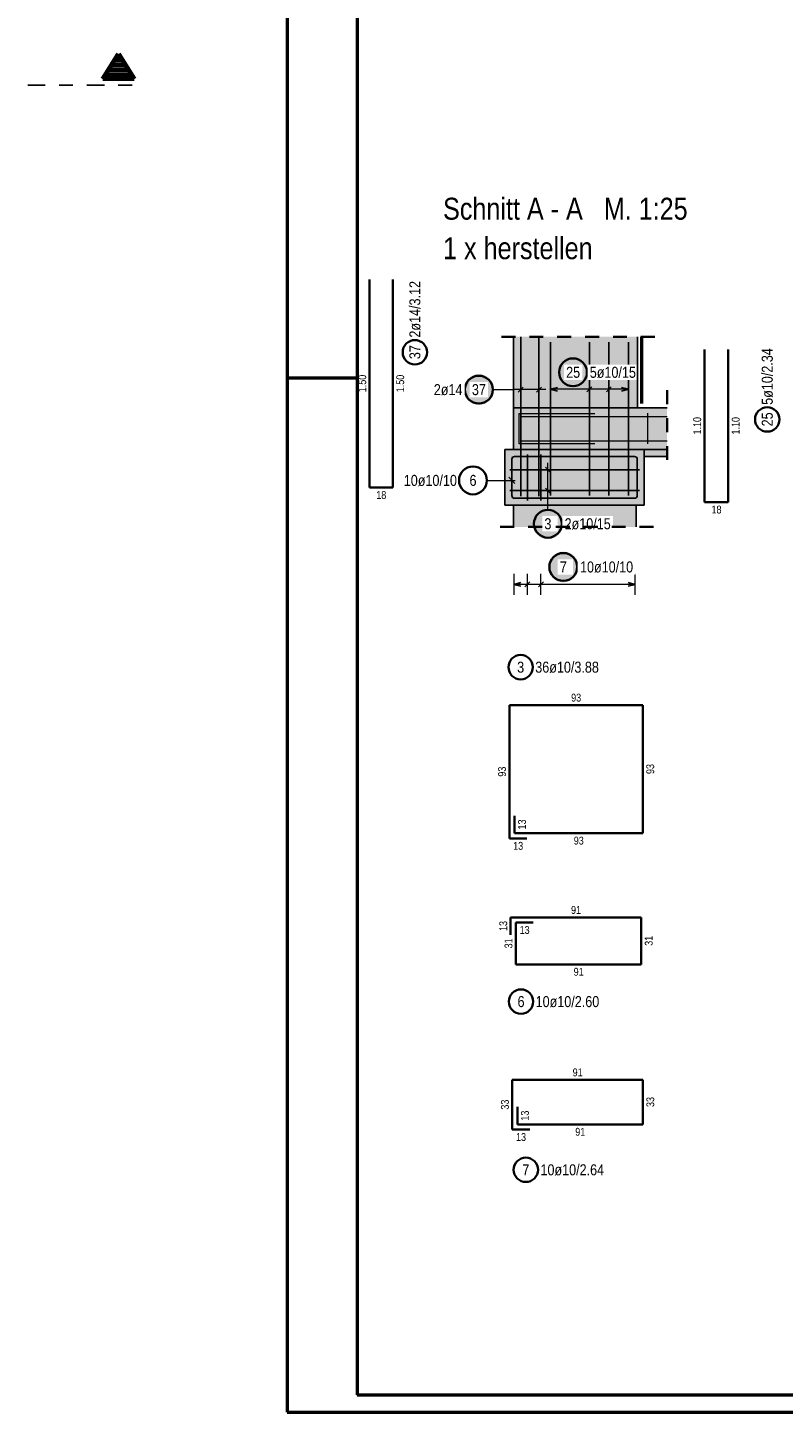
# Model space of a CAD drawing. Header units: millimetres. Extents: x -1.9 to 32.6, y 0 to 21.
# Tile 1 of 59: x -1.9 to 3.6, y 0 to 9.9. Entities that reach past the tile are written whole.
import ezdxf

# ---------------------------------------------------------------- set-up
doc = ezdxf.new("R2010")
doc.units = ezdxf.units.MM
doc.linetypes.add('DASHDOT', pattern=[1, 0.5, -0.25, 0, -0.25])
doc.linetypes.add('HIDDEN', pattern=[0.375, 0.25, -0.125])
doc.layers.add('Achsen', color=7, linetype='Continuous', lineweight=20)
doc.layers.add('nplo Bewehrung', color=7, linetype='Continuous', lineweight=20)
doc.styles.add('Arial Narrow', font='ARIALN.TTF')

msp = doc.modelspace()

# ---------------------------------------------------------------- hatches: boundary and pattern name
at = {"lineweight": 25, "true_color": 0xd7ffd7}
for points in [[(1.622499, 7.210597), (2.511999, 7.210597), (2.511999, 7.720597), (1.622499, 7.720597)], [(1.561085, 6.510596), (2.561085, 6.510596), (2.561085, 6.910596), (1.561085, 6.910596)], [(1.561725, 6.510596), (2.561725, 6.510596), (2.561725, 6.910596), (1.561725, 6.910596)], [(1.622498, 6.354796), (2.502498, 6.354796), (2.502498, 6.510596), (1.622498, 6.510596)]]:
    msp.add_hatch(color=254, dxfattribs=at).paths.add_polyline_path(points)
at = {"lineweight": 25, "true_color": 0xffffff}
for points in [[(2.160277, 7.464988), (2.16021, 7.468827), (2.160009, 7.472661), (2.159675, 7.476486), (2.159207, 7.480297), (2.158606, 7.484089), (2.157873, 7.487858), (2.15701, 7.491599), (2.156016, 7.495308), (2.154893, 7.49898), (2.153643, 7.50261), (2.152267, 7.506195), (2.150767, 7.509729), (2.149145, 7.513209), (2.147401, 7.51663), (2.14554, 7.519988), (2.143563, 7.523279), (2.141471, 7.526499), (2.139269, 7.529644), (2.136958, 7.532711), (2.134542, 7.535695), (2.132023, 7.538592), (2.129405, 7.5414), (2.12669, 7.544115), (2.123882, 7.546734), (2.120984, 7.549253), (2.118, 7.551669), (2.114934, 7.55398), (2.111788, 7.556182), (2.108568, 7.558273), (2.105277, 7.560251), (2.101919, 7.562112), (2.098498, 7.563855), (2.095018, 7.565478), (2.091484, 7.566978), (2.087899, 7.568354), (2.084269, 7.569604), (2.080597, 7.570727), (2.076889, 7.57172), (2.073148, 7.572584), (2.069379, 7.573317), (2.065586, 7.573917), (2.061775, 7.574385), (2.05795, 7.57472), (2.054116, 7.574921), (2.050277, 7.574988), (2.046438, 7.574921), (2.042604, 7.57472), (2.038779, 7.574385), (2.034968, 7.573917), (2.031176, 7.573317), (2.027407, 7.572584), (2.023666, 7.57172), (2.019957, 7.570727), (2.016285, 7.569604), (2.012655, 7.568354), (2.009071, 7.566978), (2.005536, 7.565478), (2.002056, 7.563855), (1.998635, 7.562112), (1.995277, 7.560251), (1.991986, 7.558273), (1.988766, 7.556182), (1.985621, 7.55398), (1.982554, 7.551669), (1.979571, 7.549253), (1.976673, 7.546734), (1.973865, 7.544115), (1.97115, 7.5414), (1.968531, 7.538592), (1.966012, 7.535695), (1.963596, 7.532711), (1.961285, 7.529644), (1.959083, 7.526499), (1.956992, 7.523279), (1.955014, 7.519988), (1.953153, 7.51663), (1.95141, 7.513209), (1.949787, 7.509729), (1.948287, 7.506195), (1.946911, 7.50261), (1.945661, 7.49898), (1.944538, 7.495308), (1.943545, 7.491599), (1.942681, 7.487858), (1.941948, 7.484089), (1.941348, 7.480297), (1.94088, 7.476486), (1.940545, 7.472661), (1.940344, 7.468827), (1.940277, 7.464988), (1.940344, 7.461149), (1.940545, 7.457315), (1.94088, 7.45349), (1.941348, 7.449679), (1.941948, 7.445887), (1.942681, 7.442118), (1.943545, 7.438377), (1.944538, 7.434668), (1.945661, 7.430996), (1.946911, 7.427366), (1.948287, 7.423781), (1.949787, 7.420247), (1.95141, 7.416767), (1.953153, 7.413346), (1.955014, 7.409988), (1.956992, 7.406697), (1.959083, 7.403477), (1.961285, 7.400332), (1.963596, 7.397265), (1.966012, 7.394281), (1.968531, 7.391384), (1.97115, 7.388576), (1.973865, 7.385861), (1.976673, 7.383242), (1.979571, 7.380723), (1.982554, 7.378307), (1.985621, 7.375996), (1.988766, 7.373794), (1.991986, 7.371703), (1.995277, 7.369725), (1.998635, 7.367864), (2.002056, 7.366121), (2.005536, 7.364498), (2.009071, 7.362998), (2.012655, 7.361622), (2.016285, 7.360372), (2.019957, 7.359249), (2.023666, 7.358255), (2.027407, 7.357392), (2.031176, 7.356659), (2.034968, 7.356058), (2.038779, 7.355591), (2.042604, 7.355256), (2.046438, 7.355055), (2.050277, 7.354988), (2.054116, 7.355055), (2.05795, 7.355256), (2.061775, 7.355591), (2.065586, 7.356058), (2.069379, 7.356659), (2.073148, 7.357392), (2.076889, 7.358255), (2.080597, 7.359249), (2.084269, 7.360372), (2.087899, 7.361622), (2.091484, 7.362998), (2.095018, 7.364498), (2.098498, 7.366121), (2.101919, 7.367864), (2.105277, 7.369725), (2.108568, 7.371703), (2.111788, 7.373794), (2.114934, 7.375996), (2.118, 7.378307), (2.120984, 7.380723), (2.123882, 7.383242), (2.12669, 7.385861), (2.129405, 7.388576), (2.132023, 7.391384), (2.134542, 7.394281), (2.136958, 7.397265), (2.139269, 7.400332), (2.141471, 7.403477), (2.143563, 7.406697), (2.14554, 7.409988), (2.147401, 7.413346), (2.149145, 7.416767), (2.150767, 7.420247), (2.152267, 7.423781), (2.153643, 7.427366), (2.154893, 7.430996), (2.156016, 7.434668), (2.15701, 7.438377), (2.157873, 7.442118), (2.158606, 7.445887), (2.159207, 7.449679), (2.159675, 7.45349), (2.160009, 7.457315)], [(1.48428, 7.340717), (1.484213, 7.344556), (1.484012, 7.34839), (1.483677, 7.352215), (1.483209, 7.356026), (1.482609, 7.359818), (1.481876, 7.363587), (1.481012, 7.367328), (1.480019, 7.371037), (1.478896, 7.374708), (1.477646, 7.378339), (1.47627, 7.381923), (1.47477, 7.385458), (1.473147, 7.388937), (1.471404, 7.392358), (1.469543, 7.395717), (1.467565, 7.399008), (1.465474, 7.402228), (1.463272, 7.405373), (1.460961, 7.408439), (1.458545, 7.411423), (1.456026, 7.414321), (1.453407, 7.417129), (1.450692, 7.419844), (1.447884, 7.422463), (1.444987, 7.424982), (1.442003, 7.427398), (1.438936, 7.429708), (1.435791, 7.431911), (1.432571, 7.434002), (1.42928, 7.435979), (1.425922, 7.437841), (1.422501, 7.439584), (1.419021, 7.441207), (1.415487, 7.442707), (1.411902, 7.444083), (1.408272, 7.445333), (1.4046, 7.446455), (1.400891, 7.447449), (1.39715, 7.448313), (1.393381, 7.449045), (1.389589, 7.449646), (1.385778, 7.450114), (1.381953, 7.450449), (1.378119, 7.45065), (1.37428, 7.450717), (1.370441, 7.45065), (1.366607, 7.450449), (1.362782, 7.450114), (1.358971, 7.449646), (1.355179, 7.449045), (1.35141, 7.448313), (1.347669, 7.447449), (1.34396, 7.446455), (1.340288, 7.445333), (1.336658, 7.444083), (1.333073, 7.442707), (1.329539, 7.441207), (1.326059, 7.439584), (1.322638, 7.437841), (1.31928, 7.435979), (1.315989, 7.434002), (1.312769, 7.431911), (1.309624, 7.429708), (1.306557, 7.427398), (1.303573, 7.424982), (1.300676, 7.422463), (1.297868, 7.419844), (1.295153, 7.417129), (1.292534, 7.414321), (1.290015, 7.411423), (1.287599, 7.408439), (1.285288, 7.405373), (1.283086, 7.402228), (1.280995, 7.399008), (1.279017, 7.395717), (1.277156, 7.392358), (1.275413, 7.388937), (1.27379, 7.385458), (1.27229, 7.381923), (1.270914, 7.378339), (1.269664, 7.374708), (1.268541, 7.371037), (1.267547, 7.367328), (1.266684, 7.363587), (1.265951, 7.359818), (1.26535, 7.356026), (1.264883, 7.352215), (1.264548, 7.34839), (1.264347, 7.344556), (1.26428, 7.340717), (1.264347, 7.336878), (1.264548, 7.333043), (1.264883, 7.329218), (1.26535, 7.325408), (1.265951, 7.321615), (1.266684, 7.317846), (1.267547, 7.314105), (1.268541, 7.310397), (1.269664, 7.306725), (1.270914, 7.303094), (1.27229, 7.29951), (1.27379, 7.295976), (1.275413, 7.292496), (1.277156, 7.289075), (1.279017, 7.285717), (1.280995, 7.282425), (1.283086, 7.279205), (1.285288, 7.27606), (1.287599, 7.272994), (1.290015, 7.27001), (1.292534, 7.267112), (1.295153, 7.264304), (1.297868, 7.261589), (1.300676, 7.258971), (1.303573, 7.256452), (1.306557, 7.254035), (1.309624, 7.251725), (1.312769, 7.249522), (1.315989, 7.247431), (1.31928, 7.245454), (1.322638, 7.243592), (1.326059, 7.241849), (1.329539, 7.240227), (1.333073, 7.238726), (1.336658, 7.23735), (1.340288, 7.2361), (1.34396, 7.234978), (1.347669, 7.233984), (1.35141, 7.23312), (1.355179, 7.232388), (1.358971, 7.231787), (1.362782, 7.231319), (1.366607, 7.230985), (1.370441, 7.230784), (1.37428, 7.230717), (1.378119, 7.230784), (1.381953, 7.230985), (1.385778, 7.231319), (1.389589, 7.231787), (1.393381, 7.232388), (1.39715, 7.23312), (1.400891, 7.233984), (1.4046, 7.234978), (1.408272, 7.2361), (1.411902, 7.23735), (1.415487, 7.238726), (1.419021, 7.240227), (1.422501, 7.241849), (1.425922, 7.243592), (1.42928, 7.245454), (1.432571, 7.247431), (1.435791, 7.249522), (1.438936, 7.251725), (1.442003, 7.254035), (1.444987, 7.256452), (1.447884, 7.258971), (1.450692, 7.261589), (1.453407, 7.264304), (1.456026, 7.267112), (1.458545, 7.27001), (1.460961, 7.272994), (1.463272, 7.27606), (1.465474, 7.279205), (1.467565, 7.282425), (1.469543, 7.285717), (1.471404, 7.289075), (1.473147, 7.292496), (1.47477, 7.295976), (1.47627, 7.29951), (1.477646, 7.303094), (1.478896, 7.306725), (1.480019, 7.310397), (1.481012, 7.314105), (1.481876, 7.317846), (1.482609, 7.321615), (1.483209, 7.325408), (1.483677, 7.329218), (1.484012, 7.333043)], [(1.979507, 6.37778), (1.97944, 6.381619), (1.979239, 6.385453), (1.978904, 6.389278), (1.978437, 6.393089), (1.977836, 6.396881), (1.977103, 6.40065), (1.97624, 6.404391), (1.975246, 6.4081), (1.974123, 6.411771), (1.972873, 6.415402), (1.971497, 6.418986), (1.969997, 6.422521), (1.968374, 6.426), (1.966631, 6.429421), (1.96477, 6.43278), (1.962792, 6.436071), (1.960701, 6.439291), (1.958499, 6.442436), (1.956188, 6.445502), (1.953772, 6.448486), (1.951253, 6.451384), (1.948634, 6.454192), (1.94592, 6.456907), (1.943111, 6.459525), (1.940214, 6.462044), (1.93723, 6.464461), (1.934163, 6.466771), (1.931018, 6.468974), (1.927798, 6.471065), (1.924507, 6.473042), (1.921149, 6.474904), (1.917728, 6.476647), (1.914248, 6.47827), (1.910714, 6.47977), (1.907129, 6.481146), (1.903499, 6.482396), (1.899827, 6.483518), (1.896118, 6.484512), (1.892377, 6.485376), (1.888608, 6.486108), (1.884816, 6.486709), (1.881005, 6.487177), (1.87718, 6.487512), (1.873346, 6.487713), (1.869507, 6.48778), (1.865668, 6.487713), (1.861834, 6.487512), (1.858009, 6.487177), (1.854198, 6.486709), (1.850406, 6.486108), (1.846637, 6.485376), (1.842896, 6.484512), (1.839187, 6.483518), (1.835515, 6.482396), (1.831885, 6.481146), (1.8283, 6.47977), (1.824766, 6.47827), (1.821286, 6.476647), (1.817865, 6.474904), (1.814507, 6.473042), (1.811216, 6.471065), (1.807996, 6.468974), (1.804851, 6.466771), (1.801784, 6.464461), (1.7988, 6.462044), (1.795903, 6.459525), (1.793095, 6.456907), (1.79038, 6.454192), (1.787761, 6.451384), (1.785242, 6.448486), (1.782826, 6.445502), (1.780515, 6.442436), (1.778313, 6.439291), (1.776222, 6.436071), (1.774244, 6.43278), (1.772383, 6.429421), (1.77064, 6.426), (1.769017, 6.422521), (1.767517, 6.418986), (1.766141, 6.415402), (1.764891, 6.411771), (1.763768, 6.4081), (1.762775, 6.404391), (1.761911, 6.40065), (1.761178, 6.396881), (1.760578, 6.393089), (1.76011, 6.389278), (1.759775, 6.385453), (1.759574, 6.381619), (1.759507, 6.37778), (1.759574, 6.373941), (1.759775, 6.370106), (1.76011, 6.366281), (1.760578, 6.362471), (1.761178, 6.358678), (1.761911, 6.354909), (1.762775, 6.351168), (1.763768, 6.347459), (1.764891, 6.343788), (1.766141, 6.340157), (1.767517, 6.336573), (1.769017, 6.333039), (1.77064, 6.329559), (1.772383, 6.326138), (1.774244, 6.32278), (1.776222, 6.319488), (1.778313, 6.316268), (1.780515, 6.313123), (1.782826, 6.310057), (1.785242, 6.307073), (1.787761, 6.304175), (1.79038, 6.301367), (1.793095, 6.298652), (1.795903, 6.296034), (1.7988, 6.293515), (1.801784, 6.291098), (1.804851, 6.288788), (1.807996, 6.286585), (1.811216, 6.284494), (1.814507, 6.282517), (1.817865, 6.280655), (1.821286, 6.278912), (1.824766, 6.27729), (1.8283, 6.275789), (1.831885, 6.274413), (1.835515, 6.273163), (1.839187, 6.272041), (1.842896, 6.271047), (1.846637, 6.270183), (1.850406, 6.269451), (1.854198, 6.26885), (1.858009, 6.268382), (1.861834, 6.268048), (1.865668, 6.267847), (1.869507, 6.26778), (1.873346, 6.267847), (1.87718, 6.268048), (1.881005, 6.268382), (1.884816, 6.26885), (1.888608, 6.269451), (1.892377, 6.270183), (1.896118, 6.271047), (1.899827, 6.272041), (1.903499, 6.273163), (1.907129, 6.274413), (1.910714, 6.275789), (1.914248, 6.27729), (1.917728, 6.278912), (1.921149, 6.280655), (1.924507, 6.282517), (1.927798, 6.284494), (1.931018, 6.286585), (1.934163, 6.288788), (1.93723, 6.291098), (1.940214, 6.293515), (1.943111, 6.296034), (1.94592, 6.298652), (1.948634, 6.301367), (1.951253, 6.304175), (1.953772, 6.307073), (1.956188, 6.310057), (1.958499, 6.313123), (1.960701, 6.316268), (1.962792, 6.319488), (1.96477, 6.32278), (1.966631, 6.326138), (1.968374, 6.329559), (1.969997, 6.333039), (1.971497, 6.336573), (1.972873, 6.340157), (1.974123, 6.343788), (1.975246, 6.347459), (1.97624, 6.351168), (1.977103, 6.354909), (1.977836, 6.358678), (1.978437, 6.362471), (1.978904, 6.366281), (1.979239, 6.370106)], [(2.090198, 6.067745), (2.090131, 6.071584), (2.08993, 6.075418), (2.089595, 6.079243), (2.089127, 6.083054), (2.088527, 6.086846), (2.087794, 6.090615), (2.08693, 6.094356), (2.085937, 6.098065), (2.084814, 6.101737), (2.083564, 6.105367), (2.082188, 6.108952), (2.080688, 6.112486), (2.079065, 6.115966), (2.077322, 6.119387), (2.075461, 6.122745), (2.073483, 6.126036), (2.071392, 6.129256), (2.06919, 6.132401), (2.066879, 6.135468), (2.064463, 6.138452), (2.061944, 6.141349), (2.059325, 6.144157), (2.05661, 6.146872), (2.053802, 6.149491), (2.050905, 6.15201), (2.047921, 6.154426), (2.044854, 6.156737), (2.041709, 6.158939), (2.038489, 6.16103), (2.035198, 6.163008), (2.03184, 6.164869), (2.028419, 6.166612), (2.024939, 6.168235), (2.021405, 6.169735), (2.01782, 6.171111), (2.01419, 6.172361), (2.010518, 6.173484), (2.006809, 6.174478), (2.003068, 6.175341), (1.999299, 6.176074), (1.995507, 6.176674), (1.991696, 6.177142), (1.987871, 6.177477), (1.984037, 6.177678), (1.980198, 6.177745), (1.976359, 6.177678), (1.972525, 6.177477), (1.9687, 6.177142), (1.964889, 6.176674), (1.961097, 6.176074), (1.957328, 6.175341), (1.953587, 6.174478), (1.949878, 6.173484), (1.946206, 6.172361), (1.942576, 6.171111), (1.938991, 6.169735), (1.935457, 6.168235), (1.931977, 6.166612), (1.928556, 6.164869), (1.925198, 6.163008), (1.921907, 6.16103), (1.918687, 6.158939), (1.915542, 6.156737), (1.912475, 6.154426), (1.909491, 6.15201), (1.906594, 6.149491), (1.903786, 6.146872), (1.901071, 6.144157), (1.898452, 6.141349), (1.895933, 6.138452), (1.893517, 6.135468), (1.891206, 6.132401), (1.889004, 6.129256), (1.886913, 6.126036), (1.884935, 6.122745), (1.883074, 6.119387), (1.881331, 6.115966), (1.879708, 6.112486), (1.878208, 6.108952), (1.876832, 6.105367), (1.875582, 6.101737), (1.874459, 6.098065), (1.873465, 6.094356), (1.872602, 6.090615), (1.871869, 6.086846), (1.871268, 6.083054), (1.870801, 6.079243), (1.870466, 6.075418), (1.870265, 6.071584), (1.870198, 6.067745), (1.870265, 6.063906), (1.870466, 6.060072), (1.870801, 6.056247), (1.871268, 6.052436), (1.871869, 6.048644), (1.872602, 6.044875), (1.873465, 6.041134), (1.874459, 6.037425), (1.875582, 6.033753), (1.876832, 6.030123), (1.878208, 6.026538), (1.879708, 6.023004), (1.881331, 6.019524), (1.883074, 6.016103), (1.884935, 6.012745), (1.886913, 6.009454), (1.889004, 6.006234), (1.891206, 6.003089), (1.893517, 6.000022), (1.895933, 5.997038), (1.898452, 5.994141), (1.901071, 5.991333), (1.903786, 5.988618), (1.906594, 5.985999), (1.909491, 5.98348), (1.912475, 5.981064), (1.915542, 5.978753), (1.918687, 5.976551), (1.921907, 5.97446), (1.925198, 5.972482), (1.928556, 5.970621), (1.931977, 5.968878), (1.935457, 5.967255), (1.938991, 5.965755), (1.942576, 5.964379), (1.946206, 5.963129), (1.949878, 5.962006), (1.953587, 5.961012), (1.957328, 5.960149), (1.961097, 5.959416), (1.964889, 5.958816), (1.9687, 5.958348), (1.972525, 5.958013), (1.976359, 5.957812), (1.980198, 5.957745), (1.984037, 5.957812), (1.987871, 5.958013), (1.991696, 5.958348), (1.995507, 5.958816), (1.999299, 5.959416), (2.003068, 5.960149), (2.006809, 5.961012), (2.010518, 5.962006), (2.01419, 5.963129), (2.01782, 5.964379), (2.021405, 5.965755), (2.024939, 5.967255), (2.028419, 5.968878), (2.03184, 5.970621), (2.035198, 5.972482), (2.038489, 5.97446), (2.041709, 5.976551), (2.044854, 5.978753), (2.047921, 5.981064), (2.050905, 5.98348), (2.053802, 5.985999), (2.05661, 5.988618), (2.059325, 5.991333), (2.061944, 5.994141), (2.064463, 5.997038), (2.066879, 6.000022), (2.06919, 6.003089), (2.071392, 6.006234), (2.073483, 6.009454), (2.075461, 6.012745), (2.077322, 6.016103), (2.079065, 6.019524), (2.080688, 6.023004), (2.082188, 6.026538), (2.083564, 6.030123), (2.084814, 6.033753), (2.085937, 6.037425), (2.08693, 6.041134), (2.087794, 6.044875), (2.088527, 6.048644), (2.089127, 6.052436), (2.089595, 6.056247), (2.08993, 6.060072)]]:
    msp.add_hatch(color=7, dxfattribs=at).paths.add_polyline_path(points)
at = {"lineweight": 25, "true_color": 0xcef2bf}
msp.add_hatch(color=254, dxfattribs=at).paths.add_polyline_path([(1.622485, 6.910596), (2.724478, 6.910596), (2.724478, 7.210596), (1.622485, 7.210596)])
at = {"lineweight": 25, "true_color": 0xeaffea}
msp.add_hatch(color=7, dxfattribs=at).paths.add_polyline_path([(2.561085, 6.860596), (2.724478, 6.860596), (2.724478, 6.910596), (2.561085, 6.910596)])

# ---------------------------------------------------------------- linework, layer by layer
at = {"color": 4, "linetype": 'Continuous', "lineweight": 50}
for p, q in [((0, 21.025), (0, 0)), ((0.5, 20.9), (0.5, 0.125)), ((0, 7.425), (0.5, 7.425)), ((0.5, 0.125), (29.6, 0.125)), ((0, 0), (29.725, 0))]:
    msp.add_line(p, q, dxfattribs=at)
at = {"color": 1, "linetype": 'Continuous', "lineweight": 70}
for p, q in [((-1.322867, 9.571516), (-1.210367, 9.751516)), ((-1.210367, 9.751516), (-1.097867, 9.571516)), ((-1.097867, 9.571516), (-1.322867, 9.571516))]:
    msp.add_line(p, q, dxfattribs=at)
at = {"color": 2, "linetype": 'Continuous', "lineweight": 35}
for p, q in [((-1.277867, 9.643516), (-1.142867, 9.643516)), ((-1.266617, 9.661516), (-1.154117, 9.661516)), ((-1.255367, 9.679515), (-1.165367, 9.679515)), ((-1.244117, 9.697516), (-1.176617, 9.697516)), ((-1.232867, 9.715515), (-1.187867, 9.715515)), ((-1.221617, 9.733516), (-1.199117, 9.733516)), ((-1.311617, 9.589515), (-1.109117, 9.589515)), ((-1.300367, 9.607516), (-1.120367, 9.607516)), ((-1.289117, 9.625515), (-1.131617, 9.625515)), ((0.590793, 8.130339), (0.590793, 6.637339)), ((0.756793, 6.637339), (0.756793, 8.130339)), ((2.994074, 7.627901), (2.994074, 6.532901)), ((3.164074, 6.532901), (3.164074, 7.627901)), ((0.590793, 6.637339), (0.756793, 6.637339)), ((2.994074, 6.532901), (3.164074, 6.532901)), ((2.550953, 5.076715), (1.593453, 5.076715)), ((1.593453, 5.076715), (1.593453, 4.119215)), ((2.550953, 4.156715), (2.550953, 5.076715)), ((1.630953, 4.281715), (1.630953, 4.156715)), ((1.593453, 4.119215), (1.718453, 4.119215)), ((1.630953, 4.156715), (2.550953, 4.156715)), ((2.540036, 3.55276), (1.602536, 3.55276)), ((1.602536, 3.55276), (1.602536, 3.42776)), ((1.765036, 3.51526), (1.640036, 3.51526)), ((1.640036, 3.51526), (1.640036, 3.21526)), ((2.540036, 3.21526), (2.540036, 3.55276)), ((1.640036, 3.21526), (2.540036, 3.21526)), ((2.551579, 2.386751), (1.614079, 2.386751)), ((1.614079, 2.386751), (1.614079, 2.029251)), ((2.551579, 2.066751), (2.551579, 2.386751)), ((1.651579, 2.191751), (1.651579, 2.066751)), ((1.614079, 2.029251), (1.739079, 2.029251)), ((1.651579, 2.066751), (2.551579, 2.066751))]:
    msp.add_line(p, q, dxfattribs=at)
at = {"color": 3, "linetype": 'DASHDOT', "lineweight": 25, "ltscale": 0.25}
msp.add_line((-1.862867, 9.526516), (-1.052867, 9.526516), dxfattribs=at)
at = {"color": 2, "linetype": 'HIDDEN', "lineweight": 35, "ltscale": 0.25}
for p, q in [((2.636999, 7.720597), (1.497499, 7.720597)), ((2.724478, 7.335596), (2.724478, 6.735596))]:
    msp.add_line(p, q, dxfattribs=at)
at = {"color": 3, "linetype": 'Continuous', "lineweight": 25}
for p, q in [((1.674485, 6.576596), (1.674485, 7.720597)), ((1.804999, 6.576596), (1.804999, 7.720597)), ((1.887485, 6.580596), (1.887485, 7.680596)), ((2.167242, 6.580596), (2.167242, 7.680596)), ((2.30712, 6.580596), (2.30712, 7.680596)), ((2.446999, 6.580596), (2.446999, 7.680596)), ((1.656808, 7.323039), (1.692163, 7.358394)), ((1.787321, 7.323039), (1.822676, 7.358394)), ((1.937485, 7.356142), (1.887485, 7.342745)), ((2.149564, 7.325067), (2.18492, 7.360423)), ((2.289443, 7.325067), (2.324798, 7.360423)), ((2.446999, 7.342745), (2.396999, 7.356142)), ((1.887485, 7.342745), (1.937485, 7.329348)), ((2.396999, 7.329348), (2.446999, 7.342745)), ((1.631085, 6.860596), (2.491085, 6.860596)), ((1.722752, 6.545596), (1.722752, 6.875596)), ((1.819419, 6.545596), (1.819419, 6.875596)), ((1.596085, 6.765596), (2.526085, 6.765596)), ((1.611085, 6.580596), (1.611085, 6.840596)), ((1.851829, 6.783273), (1.887185, 6.747918)), ((2.511085, 6.840596), (2.511085, 6.580596)), ((1.633183, 6.66692), (1.588988, 6.711114)), ((1.611085, 6.580596), (1.611085, 6.685596)), ((1.596085, 6.615596), (2.526085, 6.615596)), ((1.736085, 6.560596), (1.631085, 6.560596)), ((2.491085, 6.560596), (1.631085, 6.560596)), ((1.851829, 6.633273), (1.887185, 6.597918)), ((1.676085, 5.956142), (1.626085, 5.942745)), ((1.626085, 5.942745), (1.676085, 5.929348)), ((1.705074, 5.925067), (1.74043, 5.960423)), ((1.801741, 5.925067), (1.837096, 5.960423)), ((2.496085, 5.942745), (2.446085, 5.956142)), ((2.446085, 5.929348), (2.496085, 5.942745))]:
    msp.add_line(p, q, dxfattribs=at)
at = {"color": 5, "linetype": 'Continuous', "lineweight": 18}
for p, q in [((1.674485, 7.265717), (1.674485, 7.415717)), ((1.804999, 7.265717), (1.804999, 7.415717)), ((1.887485, 7.417745), (1.887485, 7.267745)), ((2.167242, 7.267745), (2.167242, 7.417745)), ((2.30712, 7.267745), (2.30712, 7.417745)), ((2.446999, 7.267745), (2.446999, 7.417745)), ((1.854999, 7.340717), (1.624485, 7.340717)), ((2.446999, 7.342745), (1.887485, 7.342745)), ((1.794507, 6.765596), (1.944507, 6.765596)), ((1.869507, 6.565596), (1.869507, 6.815596)), ((1.432189, 6.689017), (1.636085, 6.689017)), ((1.794507, 6.615596), (1.944507, 6.615596)), ((1.869507, 6.47778), (1.869507, 6.565596)), ((1.626085, 6.017745), (1.626085, 5.867745)), ((1.722752, 5.867745), (1.722752, 6.017745)), ((1.819419, 5.867745), (1.819419, 6.017745)), ((2.496085, 5.867745), (2.496085, 6.017745)), ((2.496085, 5.942745), (1.626085, 5.942745))]:
    msp.add_line(p, q, dxfattribs=at)
at = {"color": 3, "linetype": 'HIDDEN', "lineweight": 25, "ltscale": 0.25}
for p, q in [((1.630953, 6.510596), (1.622498, 6.510596)), ((1.655991, 6.510596), (1.630953, 6.510596)), ((1.696652, 6.510596), (1.655991, 6.510596)), ((1.751371, 6.510596), (1.696652, 6.510596)), ((1.818047, 6.510596), (1.751371, 6.510596)), ((1.894117, 6.510596), (1.818047, 6.510596)), ((1.976658, 6.510596), (1.894117, 6.510596)), ((2.062498, 6.510596), (1.976658, 6.510596)), ((2.148338, 6.510596), (2.062498, 6.510596)), ((2.230879, 6.510596), (2.148338, 6.510596)), ((2.306949, 6.510596), (2.230879, 6.510596)), ((2.373625, 6.510596), (2.306949, 6.510596)), ((2.428345, 6.510596), (2.373625, 6.510596)), ((2.469005, 6.510596), (2.428345, 6.510596)), ((2.494044, 6.510596), (2.469005, 6.510596)), ((2.502498, 6.510596), (2.494044, 6.510596))]:
    msp.add_line(p, q, dxfattribs=at)
at = {"color": 2, "linetype": 'Continuous', "lineweight": 35}
for centre, radius in [((0.91521, 7.608953), 0.0875), ((2.050277, 7.464988), 0.1), ((1.37428, 7.340717), 0.1), ((3.443608, 7.126497), 0.0875), ((1.332189, 6.689017), 0.1), ((1.869507, 6.37778), 0.1), ((1.980198, 6.067745), 0.1), ((1.674026, 5.348442), 0.0875), ((1.676802, 2.948042), 0.0875), ((1.711481, 1.740599), 0.0875)]:
    msp.add_circle(centre, radius, dxfattribs=at)
at = {"color": 9, "linetype": 'Continuous', "lineweight": 0}
msp.add_circle((1.622498, 6.354796), 0.00111, dxfattribs=at)
at = {"color": 3, "linetype": 'Continuous', "lineweight": 25}
for centre, start, end in [((1.631085, 6.840596), 90, 180), ((2.491085, 6.840596), 0, 90), ((1.631085, 6.580596), 180, 270), ((1.631085, 6.580596), 180, 270), ((2.491085, 6.580596), 270, 0)]:
    msp.add_arc(centre, 0.02, start, end, dxfattribs=at)
at = {"layer": 'Achsen', "color": 9, "linetype": 'Continuous', "lineweight": 0}
msp.add_circle((0.5, 0.125), 0.000555, dxfattribs=at)
at = {"layer": 'nplo Bewehrung', "color": 3, "linetype": 'Continuous', "lineweight": 25}
for p, q in [((1.622499, 7.720597), (1.622499, 7.210597)), ((2.724478, 7.210596), (1.622485, 7.210596)), ((1.622499, 7.210597), (1.622499, 6.910596)), ((1.561725, 6.910596), (1.561085, 6.910596)), ((1.561085, 6.910596), (1.561085, 6.510596)), ((1.622485, 6.910596), (1.561725, 6.910596)), ((1.561725, 6.910596), (1.561725, 6.510596)), ((2.724478, 6.910596), (1.622485, 6.910596)), ((2.561085, 6.910596), (2.561085, 6.510596)), ((2.724478, 6.860596), (2.561085, 6.860596)), ((2.561725, 6.910596), (2.561725, 6.510596)), ((1.561725, 6.510596), (1.561085, 6.510596)), ((1.622498, 6.510596), (1.561725, 6.510596)), ((1.622499, 6.510596), (1.622499, 6.354796)), ((2.561725, 6.510596), (2.502498, 6.510596)), ((2.502498, 6.510596), (2.502498, 6.354796))]:
    msp.add_line(p, q, dxfattribs=at)
at = {"layer": 'nplo Bewehrung', "color": 9, "linetype": 'Continuous', "lineweight": 0}
for p, q in [((1.663485, 6.951596), (1.663485, 7.169596)), ((1.663485, 7.169596), (2.207485, 7.169596)), ((2.587485, 6.950596), (2.587485, 7.170596)), ((1.672485, 7.147596), (2.724478, 7.147596)), ((1.672485, 7.147596), (2.724478, 7.147596)), ((1.672485, 6.972596), (2.724478, 6.972596)), ((2.207485, 6.951596), (1.663485, 6.951596))]:
    msp.add_line(p, q, dxfattribs=at)

# ---------------------------------------------------------------- texts
at = {"color": 1, "lineweight": 70, "style": 'Arial Narrow'}
for s, p in [('Schnitt A - A   M. 1:25', (1.117515, 8.56042)), ('1 x herstellen', (1.117515, 8.27692))]:
    msp.add_text(s, height=0.1575, dxfattribs=at).set_placement(p)
at = {"color": 2, "lineweight": 35, "char_height": 0.07875, "attachment_point": 1, "rotation": 90, "line_spacing_factor": 0.9, "style": 'Arial Narrow'}
for s, insert in [('2ø14/3.12', (0.875835, 7.713953)), ('37', (0.875835, 7.559341)), ('5ø10/2.34', (3.404233, 7.231497)), ('25', (3.404233, 7.076884))]:
    msp.add_mtext(s, dxfattribs=dict(at, insert=insert))
at = {"color": 3, "lineweight": 25, "char_height": 0.05625, "attachment_point": 1, "rotation": 90, "line_spacing_factor": 0.9, "style": 'Arial Narrow'}
for s, insert in [('1.50', (0.509543, 7.321964)), ('1.50', (0.781793, 7.321964)), ('1.10', (2.912824, 7.018526)), ('1.10', (3.189074, 7.018526)), ('93', (1.512203, 4.562527)), ('93', (2.575953, 4.581277)), ('13', (1.655953, 4.183777)), ('13', (1.521286, 3.454822)), ('31', (1.558786, 3.329822)), ('31', (2.565036, 3.348572)), ('33', (1.532829, 2.172564)), ('33', (2.576579, 2.191314)), ('13', (1.676579, 2.093814))]:
    msp.add_mtext(s, dxfattribs=dict(at, insert=insert))
at = {"color": 2, "lineweight": 35, "char_height": 0.07875, "attachment_point": 1, "line_spacing_factor": 0.9, "style": 'Arial Narrow'}
for s, insert in [('10ø10/10', (0.835764, 6.728392)), ('6', (1.307383, 6.728392)), ('3', (1.64922, 5.387817)), ('36ø10/3.88', (1.779026, 5.387817)), ('6', (1.651996, 2.987417)), ('10ø10/2.60', (1.781802, 2.987417)), ('7', (1.686674, 1.779974)), ('10ø10/2.64', (1.816481, 1.779974))]:
    msp.add_mtext(s, dxfattribs=dict(at, insert=insert))
at = {"color": 3, "lineweight": 25, "char_height": 0.05625, "attachment_point": 1, "line_spacing_factor": 0.9, "style": 'Arial Narrow'}
for s, insert in [('18', (0.638355, 6.612339)), ('18', (3.043636, 6.507901)), ('93', (2.036765, 5.157965)), ('13', (1.620515, 4.094215)), ('93', (2.055515, 4.131715)), ('91', (2.035849, 3.63401)), ('13', (1.667099, 3.49026)), ('91', (2.054599, 3.19026)), ('91', (2.047392, 2.468001)), ('13', (1.641142, 2.004251)), ('91', (2.066142, 2.041751))]:
    msp.add_mtext(s, dxfattribs=dict(at, insert=insert))

# ---------------------------------------------------------------- next in the draw order: texts
at = {"color": 2, "lineweight": 35, "char_height": 0.07875, "attachment_point": 1, "line_spacing_factor": 0.9, "style": 'Arial Narrow', "bg_fill": 3, "box_fill_scale": 1.2, "bg_fill_color": 256, "bg_fill_true_color": 13158600, "bg_fill_transparency": 0}
for s, insert in [('25', (2.000665, 7.504363)), ('5ø10/15', (2.170277, 7.504363)), ('37', (1.324667, 7.380092)), ('3', (1.844701, 6.417155)), ('2ø10/15', (1.989507, 6.417155)), ('7', (1.955392, 6.10712)), ('10ø10/10', (2.100198, 6.10712))]:
    msp.add_mtext(s, dxfattribs=dict(at, insert=insert))

# ---------------------------------------------------------------- next in the draw order: linework, layer by layer
at = {"color": 5, "linetype": 'Continuous', "lineweight": 18}
msp.add_line((1.47428, 7.340717), (1.624485, 7.340717), dxfattribs=at)
at = {"color": 2, "linetype": 'HIDDEN', "lineweight": 35, "ltscale": 0.25}
msp.add_line((2.627498, 6.354796), (1.497498, 6.354796), dxfattribs=at)
at = {"layer": 'Achsen', "color": 4, "linetype": 'Continuous', "lineweight": 50}
msp.add_line((2.541999, 7.720597), (2.541999, 7.240597), dxfattribs=at)
at = {"layer": 'nplo Bewehrung', "color": 3, "linetype": 'Continuous', "lineweight": 25}
msp.add_line((2.511999, 7.720597), (2.511999, 7.210597), dxfattribs=at)

# ---------------------------------------------------------------- next in the draw order: texts
at = {"color": 2, "lineweight": 35, "insert": (1.051105, 7.380092), "char_height": 0.07875, "attachment_point": 1, "line_spacing_factor": 0.9, "style": 'Arial Narrow', "bg_fill": 3, "box_fill_scale": 1.2, "bg_fill_color": 256, "bg_fill_true_color": 13158600, "bg_fill_transparency": 0}
msp.add_mtext('2ø14', dxfattribs=at)

doc.saveas('drawing.dxf')
